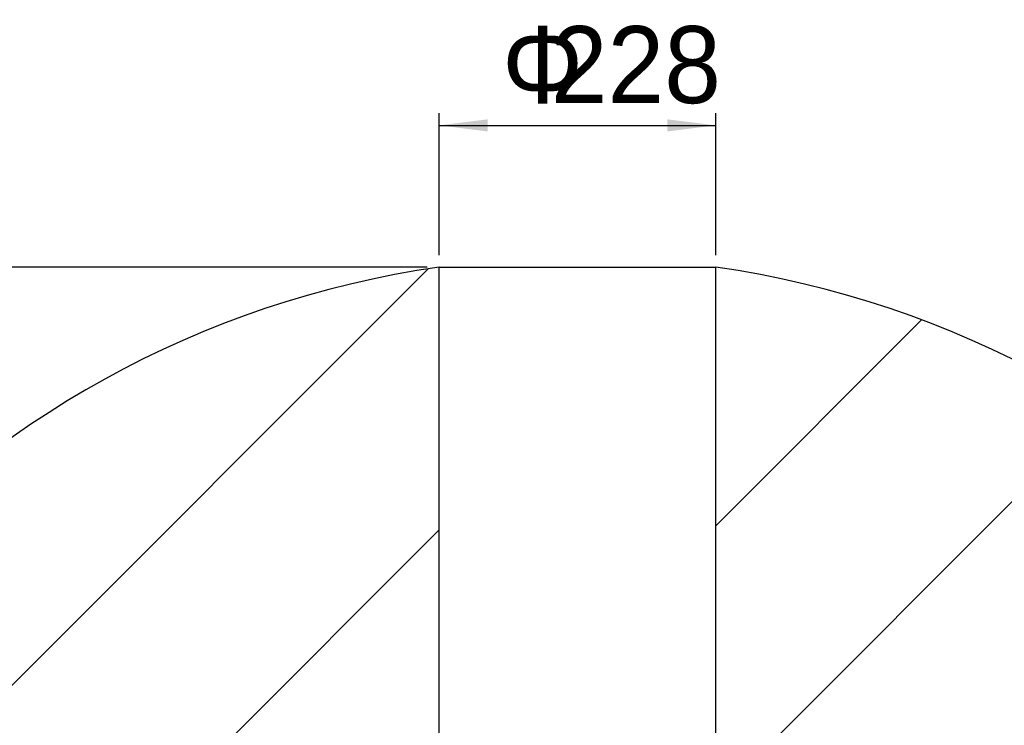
# Model space of a CAD drawing. Header units: millimetres. Extents: x 46 to 192, y 52 to 259.
# Tile 16 of 17: x 86 to 127, y 230 to 259. Entities that reach past the tile are written whole.
import ezdxf

# ---------------------------------------------------------------- set-up
doc = ezdxf.new("R2010")
doc.units = ezdxf.units.MM
doc.layers.add('标注层', color=3, linetype='Continuous')
doc.styles.add('SLDTEXTSTYLE1', font='ARIAL.TTF', dxfattribs={"width": 0.5688})
doc.styles.add('SLDTEXTSTYLE2', font='ARIAL.TTF', dxfattribs={"width": 0.948})
doc.styles.add('SLDTEXTSTYLE3', font='ARIAL.TTF', dxfattribs={"width": 0.948, "bigfont": 'bigfont'})
doc.dimstyles.new('SLDDIMSTYLE1', dxfattribs={"dimtxt": 3.081982, "dimasz": 2, "dimexe": 0, "dimexo": 0.0625, "dimgap": 0.770496, "dimtad": 2, "dimlfac": 20, "dimrnd": 1e-09, "dimzin": 12, "dimdsep": 46, "dimtxsty": 'SLDTEXTSTYLE1', "dimsah": 1, "dimcen": 0.09, "dimadec": 0, "dimazin": 3, "dimtfac": 1, "dimtofl": 0, "dimtmove": 0, "dimatfit": 3, "dimfxl": 0, "dimfrac": 2, "dimtolj": 1, "dimtzin": 12, "dimarcsym": 0})
doc.dimstyles.new('SLDDIMSTYLE2', dxfattribs={"dimtxt": 3.081982, "dimasz": 2, "dimexe": 0, "dimexo": 0.0625, "dimgap": 0.770496, "dimtad": 0, "dimtih": 1, "dimtoh": 1, "dimlfac": 20, "dimrnd": 1e-09, "dimzin": 12, "dimdsep": 46, "dimtxsty": 'SLDTEXTSTYLE1', "dimsah": 1, "dimcen": 0, "dimadec": 0, "dimazin": 3, "dimtfac": 1, "dimtofl": 0, "dimtmove": 0, "dimatfit": 3, "dimfxl": 0, "dimfrac": 2, "dimtolj": 1, "dimtzin": 12, "dimarcsym": 0})

# ---------------------------------------------------------------- blocks, each defined once
blk = doc.blocks.new('_D_1')
at = {"layer": '标注层'}
for p, q in [((103.716, 249.75), (103.716, 255.594)), ((115.116, 249.75), (115.116, 255.594)), ((103.716, 255.094), (115.116, 255.094))]:
    blk.add_line(p, q, dxfattribs=at)
for points in [[(103.716, 255.094), (105.716, 254.844), (105.716, 255.344)], [(115.116, 255.094), (113.116, 255.344), (113.116, 254.844)]]:
    blk.add_solid(points, dxfattribs=at)
at = {"layer": '标注层', "char_height": 3.175, "attachment_point": 1}
for s, insert, style in [('\\M+183B3', (106.3, 259.187), 'SLDTEXTSTYLE3'), ('228', (108.316, 259.187), 'SLDTEXTSTYLE2')]:
    blk.add_mtext(s, dxfattribs=dict(at, insert=insert, style=style))
blk = doc.blocks.new('_D_2')
at = {"layer": '标注层'}
for p, q in [((103.216, 249.25), (49.462, 249.25)), ((49.962, 249.25), (49.962, 169.4)), ((103.216, 169.4), (49.462, 169.4))]:
    blk.add_line(p, q, dxfattribs=at)
for points in [[(49.962, 249.25), (49.712, 247.25), (50.212, 247.25)], [(49.962, 169.4), (50.212, 171.4), (49.712, 171.4)]]:
    blk.add_solid(points, dxfattribs=at)
at = {"layer": '标注层', "insert": (45.869, 204.756), "char_height": 3.175, "attachment_point": 1, "rotation": 90, "style": 'SLDTEXTSTYLE2'}
blk.add_mtext('1597.01', dxfattribs=at)
blk = doc.blocks.new('_D_3')
at = {"layer": '标注层'}
for p, q in [((71.6, 239.996), (58.765, 239.996)), ((99.965, 216.99), (71.6, 239.996)), ((109.416, 209.325), (99.965, 216.99))]:
    blk.add_line(p, q, dxfattribs=at)
blk.add_solid([(99.965, 216.99), (101.361, 215.536), (101.676, 215.925)], dxfattribs=at)
at = {"layer": '标注层', "char_height": 3.175, "attachment_point": 1, "style": 'SLDTEXTSTYLE2'}
for s, insert in [('S', (58.765, 244.089)), ('R243.38', (60.452, 244.089))]:
    blk.add_mtext(s, dxfattribs=dict(at, insert=insert))

msp = doc.modelspace()

# ---------------------------------------------------------------- hatches: boundary and pattern name
at = {"layer": '标注层'}
h = msp.add_hatch(dxfattribs=at)
h.set_pattern_fill('ANSI31', color=256, scale=2.5, style=0)
edge = h.paths.add_edge_path(flags=0)
edge.add_arc((109.41589, 209.32468), 12.169, 117.930702, 242.069298, ccw=False)
edge.add_line((103.71589, 220.07617), (103.71589, 249.24985))
edge.add_arc((109.41589, 209.32468), 40.33, 98.125046, 261.874954)
edge.add_line((103.71589, 169.39951), (103.71589, 198.57319))
h = msp.add_hatch(dxfattribs=at)
h.set_pattern_fill('ANSI31', color=256, scale=2.5, style=0)
edge = h.paths.add_edge_path(flags=0)
edge.add_line((115.11589, 198.57319), (115.11589, 169.39951))
edge.add_arc((109.41589, 209.32468), 40.33, 278.125046, 441.874954)
edge.add_line((115.11589, 249.24985), (115.11589, 220.07617))
edge.add_arc((109.41589, 209.32468), 12.169, -62.069298, 62.069298, ccw=False)

# ---------------------------------------------------------------- linework, layer by layer
for p, q in [((103.71589, 220.07617), (103.71589, 249.24985)), ((103.71589, 249.24985), (115.11589, 249.24985)), ((115.11589, 220.07617), (115.11589, 249.24985))]:
    msp.add_line(p, q, dxfattribs=at)
for start, end in [(98.125046, 261.874954), (278.125046, 81.874954)]:
    msp.add_arc((109.41589, 209.32468), 40.33, start, end, dxfattribs=at)

# ---------------------------------------------------------------- dimensions: what is measured, and where the dimension line sits
dim = msp.add_linear_dim(base=(115.11589, 255.09384), p1=(103.71589, 249.24985), p2=(115.11589, 249.24985), text='Φ<>', dimstyle='SLDDIMSTYLE1', dxfattribs=at)
dim.commit()
dim.dimension.update_dxf_attribs({"geometry": '_D_1', "text_midpoint": (109.41589, 255.09384), "dimtype": 160})
dim = msp.add_linear_dim(base=(49.96174, 169.39951), p1=(103.71589, 249.24985), p2=(103.71589, 169.39951), angle=90, dimstyle='SLDDIMSTYLE1', dxfattribs=at)
dim.commit()
dim.dimension.update_dxf_attribs({"geometry": '_D_2', "text_midpoint": (49.96174, 209.32468), "dimtype": 160})
dim = msp.add_radius_dim(center=(109.41589, 209.32468), mpoint=(99.96472, 216.99019), text='S<>', dimstyle='SLDDIMSTYLE2', dxfattribs=at)
dim.commit()
dim.dimension.update_dxf_attribs({"geometry": '_D_3', "text_midpoint": (64.38844, 242.36254), "dimtype": 164})

doc.saveas('drawing.dxf')
